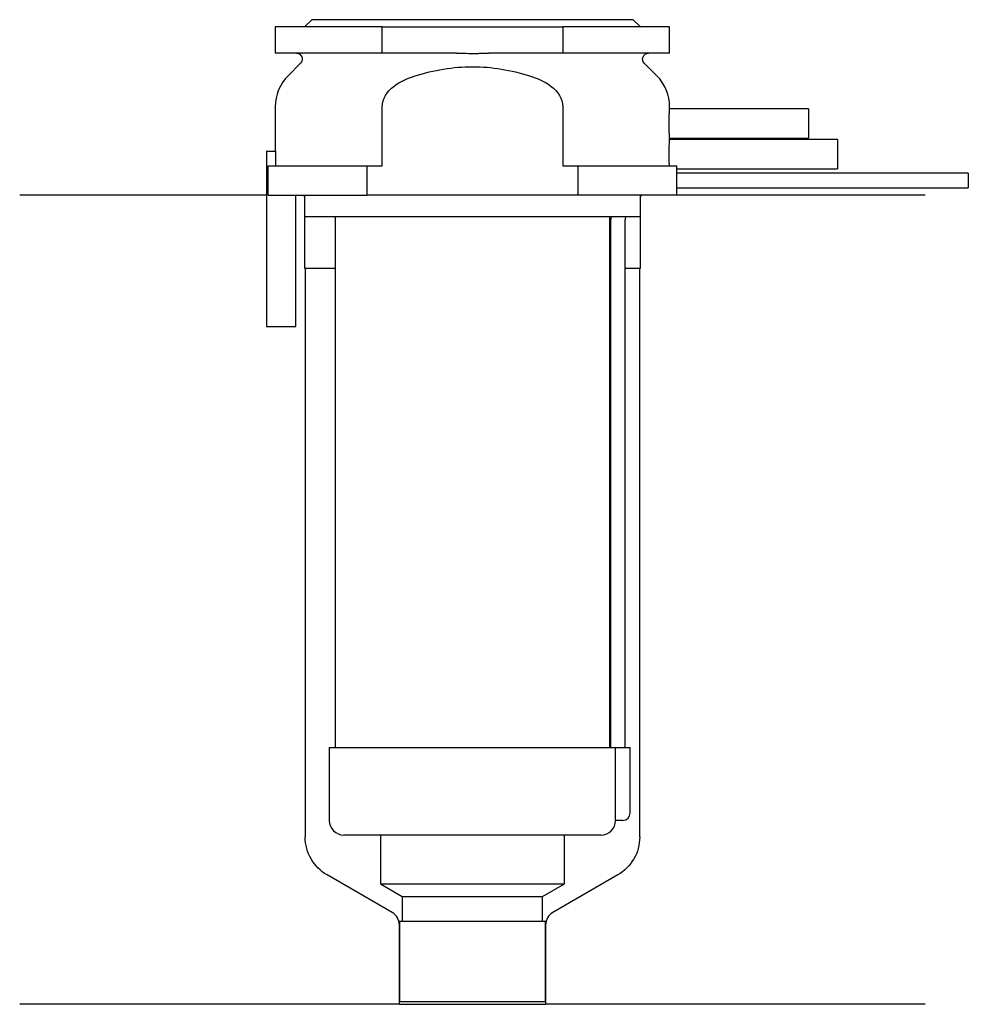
# Model space of a CAD drawing. Header units: millimetres. Extents: x 26.5 to 91.5, y 216.9 to 284.3.
import ezdxf

# ---------------------------------------------------------------- set-up
doc = ezdxf.new("R2010")
doc.units = ezdxf.units.MM
doc.layers.add('201', color=7, linetype='Continuous')
doc.layers.add('30', color=7, linetype='Continuous')

msp = doc.modelspace()

# ---------------------------------------------------------------- linework, layer by layer
at = {"layer": '201', "color": 113}
for p, q in [((43.425, 272.313), (26.526, 272.313)), ((45.926, 272.313), (46.026, 272.213)), ((69.026, 272.213), (69.126, 272.313)), ((88.526, 272.313), (71.526, 272.313)), ((46.026, 272.213), (46.026, 267.313)), ((69.026, 267.313), (69.026, 272.213)), ((46.026, 267.313), (46.076, 267.313)), ((46.076, 267.313), (46.076, 228.384)), ((46.076, 267.313), (48.126, 267.313)), ((66.925, 267.313), (66.975, 267.313)), ((67.975, 267.313), (68.976, 267.313)), ((68.976, 228.384), (68.976, 267.313)), ((68.976, 267.313), (69.026, 267.313)), ((52.021, 223.219), (47.576, 225.786)), ((67.476, 225.786), (63.031, 223.219)), ((52.521, 216.931), (52.521, 222.353)), ((62.531, 222.353), (62.531, 216.931)), ((52.521, 216.931), (26.526, 216.931)), ((52.521, 216.931), (62.531, 216.931)), ((88.526, 216.931), (62.531, 216.931))]:
    msp.add_line(p, q, dxfattribs=at)
at = {"layer": '201', "color": 113, "extrusion": (0, 0, -1)}
for centre, start, end in [((-49.076, 228.384), -60, 0), ((-65.976, 228.384), 180, 240)]:
    msp.add_arc(centre, 3, start, end, dxfattribs=at)
at = {"layer": '201', "color": 113}
for centre, start, end in [((51.521, 222.353), 0, 60), ((63.531, 222.353), 120, 180)]:
    msp.add_arc(centre, 1, start, end, dxfattribs=at)
at = {"layer": '30', "color": 113}
for p, q in [((51.341, 283.813), (44.026, 283.813)), ((44.026, 283.813), (44.026, 282.013)), ((46.526, 284.313), (46.026, 283.813)), ((68.526, 284.313), (46.526, 284.313)), ((51.341, 282.013), (51.341, 283.813)), ((51.341, 283.813), (63.71, 283.813)), ((71.026, 283.813), (63.71, 283.813)), ((63.71, 283.813), (63.71, 282.013)), ((69.026, 283.813), (68.526, 284.313)), ((71.026, 282.013), (71.026, 283.813)), ((51.341, 282.013), (44.026, 282.013)), ((56.429, 282.013), (51.341, 282.013)), ((63.71, 282.013), (58.622, 282.013)), ((71.026, 282.013), (63.71, 282.013)), ((45.758, 281.33), (44.904, 280.476)), ((70.147, 280.476), (69.293, 281.33)), ((44.026, 278.355), (44.026, 275.313)), ((51.341, 274.313), (51.341, 278.355)), ((63.71, 278.355), (63.71, 274.313)), ((71.026, 278.201), (71.026, 278.355)), ((80.526, 278.213), (71.025, 278.213)), ((80.526, 278.213), (80.526, 276.213)), ((82.526, 276.113), (71.025, 276.113)), ((71.026, 276.101), (71.026, 276.213)), ((71.026, 276.213), (80.526, 276.213)), ((82.526, 276.113), (82.526, 274.113)), ((43.426, 275.313), (44.058, 275.313)), ((43.426, 275.313), (43.426, 263.313)), ((44.058, 274.313), (44.058, 275.313)), ((43.533, 272.313), (43.533, 274.313)), ((43.533, 274.313), (50.314, 274.313)), ((50.314, 274.313), (51.341, 274.313)), ((50.314, 272.313), (50.314, 274.313)), ((63.71, 274.313), (64.737, 274.313)), ((64.737, 274.313), (64.737, 272.313)), ((64.737, 274.313), (71.513, 274.313)), ((91.476, 273.813), (71.525, 273.813)), ((71.526, 273.807), (71.526, 274.113)), ((71.526, 274.113), (82.526, 274.113)), ((91.476, 273.813), (91.476, 272.813)), ((43.533, 272.313), (50.314, 272.313)), ((45.426, 263.313), (45.426, 272.313)), ((46.026, 272.313), (46.026, 270.813)), ((64.737, 272.313), (50.314, 272.313)), ((71.526, 272.313), (64.737, 272.313)), ((69.026, 270.813), (69.026, 272.313)), ((71.526, 272.313), (71.526, 272.813)), ((71.526, 272.813), (91.476, 272.813)), ((69.026, 270.813), (46.026, 270.813)), ((48.126, 270.813), (48.126, 234.513)), ((66.926, 234.513), (66.926, 270.813)), ((66.976, 270.313), (66.976, 234.513)), ((67.976, 234.513), (67.976, 270.313)), ((43.426, 263.313), (45.426, 263.313)), ((47.726, 234.513), (67.29, 234.513)), ((47.726, 234.513), (47.726, 229.513)), ((67.29, 234.513), (67.29, 230.013)), ((67.29, 234.513), (68.326, 234.513)), ((68.326, 230.013), (68.326, 234.513)), ((67.826, 229.513), (67.32, 229.513)), ((66.326, 228.513), (48.726, 228.513)), ((51.226, 228.513), (51.226, 225.176)), ((63.826, 225.176), (63.826, 228.513)), ((51.226, 225.176), (52.721, 224.313)), ((51.226, 225.176), (63.826, 225.176)), ((62.331, 224.313), (63.826, 225.176)), ((52.721, 224.313), (62.331, 224.313)), ((52.721, 224.313), (52.721, 222.613)), ((62.331, 222.613), (62.331, 224.313)), ((52.521, 222.613), (62.531, 222.613)), ((52.521, 222.613), (52.521, 217.113)), ((62.531, 217.113), (62.531, 222.613)), ((52.521, 217.113), (62.531, 217.113))]:
    msp.add_line(p, q, dxfattribs=at)
at = {"layer": '30', "color": 113, "extrusion": (0, 0, -1)}
for centre, radius, start, end in [((-45.476, 281.613), 0.4, 90, 225), ((-69.576, 281.613), 0.4, -45, 90), ((-70.476, 270.313), 2.5, 0, 11.54257)]:
    msp.add_arc(centre, radius, start, end, dxfattribs=at)
at = {"layer": '30', "color": 113}
for centre, radius, start, end in [((47.026, 278.355), 3, 135, 180), ((68.026, 278.355), 3, 0, 45), ((70.476, 270.313), 3.5, 171.77371, 180), ((67.826, 230.013), 0.5, -90, 0), ((48.726, 229.513), 1, 180, 270), ((66.326, 229.513), 1, -90, 0)]:
    msp.add_arc(centre, radius, start, end, dxfattribs=at)
for points, knots in [([(56.429, 282.013), (56.793, 282.013), (57.157, 282.01), (57.566, 282.01), (57.612, 282.01), (57.704, 282.01), (57.842, 282.01), (57.979, 282.011), (58.255, 282.012), (58.438, 282.013), (58.622, 282.013)], [0, 0, 0, 0, 0.5, 0.5, 0.5625, 0.5625, 0.625, 0.75, 0.75, 1, 1, 1, 1]), ([(53.614, 280.476), (54.88, 280.868), (56.199, 281.098), (58.857, 281.097), (60.172, 280.868), (61.437, 280.476)], [0, 0, 0, 0, 0.5, 0.5, 1, 1, 1, 1]), ([(51.341, 278.355), (51.341, 278.908), (51.699, 279.412), (52.573, 280.092), (53.09, 280.314), (53.614, 280.476)], [0, 0, 0, 0, 0.5, 0.5, 1, 1, 1, 1]), ([(61.437, 280.476), (61.964, 280.313), (62.479, 280.092), (63.354, 279.41), (63.71, 278.906), (63.71, 278.355)], [0, 0, 0, 0, 0.5, 0.5, 1, 1, 1, 1]), ([(71.026, 276.212), (71.025, 276.216), (71.025, 276.221), (71.023, 276.245), (71.022, 276.264), (71.018, 276.314), (71.016, 276.345), (71.012, 276.418), (71.009, 276.46), (71.005, 276.552), (71.002, 276.602), (70.998, 276.712), (70.996, 276.77), (70.992, 276.89), (70.991, 276.953), (70.989, 277.082), (70.988, 277.147), (70.988, 277.278), (70.989, 277.344), (70.991, 277.472), (70.992, 277.535), (70.996, 277.656), (70.998, 277.714), (71.002, 277.823), (71.005, 277.873), (71.009, 277.966), (71.012, 278.008), (71.016, 278.08), (71.018, 278.112), (71.022, 278.162), (71.023, 278.181), (71.025, 278.2), (71.025, 278.205), (71.025, 278.21), (71.026, 278.214), (71.026, 278.219)], [0, 0, 0, 0, 0.062498, 0.062498, 0.124996, 0.124996, 0.187494, 0.187494, 0.249992, 0.249992, 0.31249, 0.31249, 0.374988, 0.374988, 0.437486, 0.437486, 0.499984, 0.499984, 0.562482, 0.562482, 0.62498, 0.62498, 0.687478, 0.687478, 0.749976, 0.749976, 0.812474, 0.812474, 0.874972, 0.874972, 0.93747, 0.93747, 0.999968, 0.999968, 1, 1, 1, 1]), ([(71.012, 274.313), (71.01, 274.344), (71.008, 274.379), (71.005, 274.453), (71.003, 274.493), (70.999, 274.578), (70.997, 274.624), (70.994, 274.717), (70.993, 274.765), (70.991, 274.864), (70.99, 274.916), (70.989, 275.019), (70.988, 275.07), (70.988, 275.174), (70.989, 275.227), (70.99, 275.33), (70.991, 275.38), (70.993, 275.478), (70.995, 275.527), (70.998, 275.62), (71, 275.664), (71.005, 275.789), (71.009, 275.864), (71.015, 275.955), (71.016, 275.982), (71.02, 276.029), (71.021, 276.049), (71.023, 276.081), (71.024, 276.093), (71.025, 276.106), (71.025, 276.111), (71.026, 276.115)], [0, 0, 0, 0, 0.06253, 0.06253, 0.12506, 0.12506, 0.18759, 0.18759, 0.250121, 0.250121, 0.312651, 0.312651, 0.375181, 0.375181, 0.437711, 0.437711, 0.500241, 0.500241, 0.562771, 0.562771, 0.625301, 0.625301, 0.750362, 0.750362, 0.812892, 0.812892, 0.875422, 0.875422, 0.937952, 0.937952, 1, 1, 1, 1]), ([(71.526, 274.113), (71.524, 274.13), (71.52, 274.199), (71.516, 274.248), (71.513, 274.313)], [0, 0, 0, 0, 0.500941, 1, 1, 1, 1]), ([(71.526, 272.813), (71.525, 272.829), (71.525, 272.839), (71.524, 272.864), (71.523, 272.879), (71.522, 272.915), (71.522, 272.936), (71.52, 273.006), (71.519, 273.061), (71.517, 273.182), (71.517, 273.247), (71.517, 273.345), (71.517, 273.378), (71.517, 273.443), (71.517, 273.474), (71.518, 273.534), (71.519, 273.564), (71.52, 273.618), (71.52, 273.643), (71.522, 273.69), (71.522, 273.71), (71.523, 273.747), (71.524, 273.762), (71.525, 273.787), (71.525, 273.797), (71.525, 273.809), (71.526, 273.814)], [0, 0, 0, 0, 0.124994, 0.124994, 0.187492, 0.187492, 0.249989, 0.249989, 0.374983, 0.374983, 0.499978, 0.499978, 0.562475, 0.562475, 0.624972, 0.624972, 0.687469, 0.687469, 0.749966, 0.749966, 0.812464, 0.812464, 0.874961, 0.874961, 0.937458, 1, 1, 1, 1]), ([(67.29, 230.013), (67.29, 229.958), (67.291, 229.901), (67.294, 229.797), (67.296, 229.747), (67.301, 229.66), (67.304, 229.622), (67.31, 229.563), (67.313, 229.541), (67.315, 229.528), (67.317, 229.518), (67.319, 229.513)], [0, 0, 0, 0, 0.208628, 0.208628, 0.417496, 0.417496, 0.626503, 0.626503, 0.836751, 0.836751, 1, 1, 1, 1])]:
    msp.add_open_spline(points, degree=3, knots=knots, dxfattribs=at)

doc.saveas('drawing.dxf')
